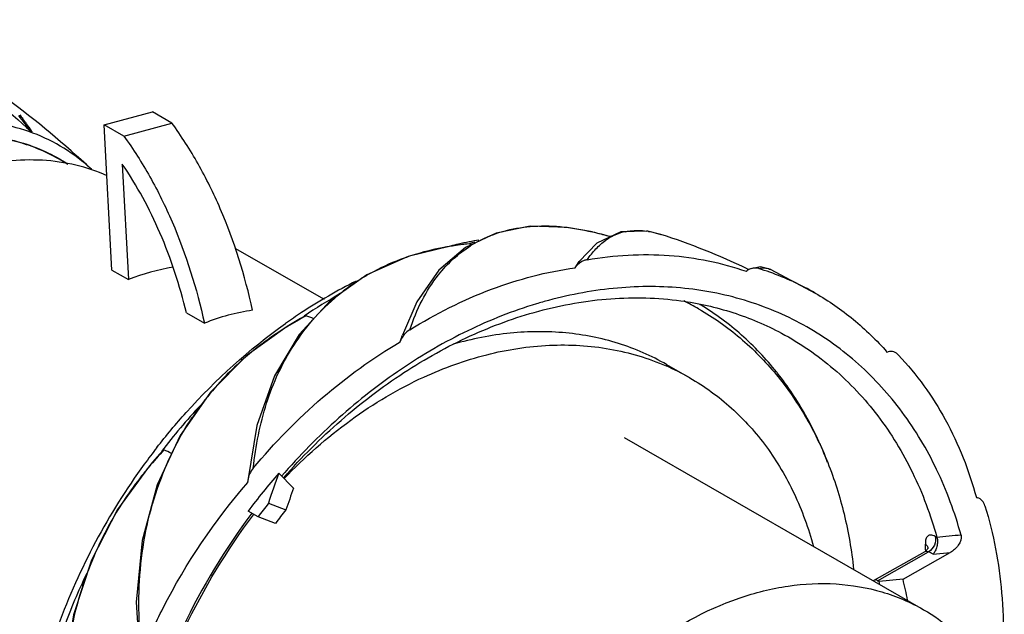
# Model space of a CAD drawing. Header units: millimetres. Extents: x -162 to -28, y -81 to 30.
# Tile 3 of 3: x -115 to -30, y -23 to 28. Entities that reach past the tile are written whole.
import ezdxf

# ---------------------------------------------------------------- set-up
doc = ezdxf.new("R2010")
doc.units = ezdxf.units.MM
doc.header["$LTSCALE"] = 30.734
doc.layers.get('0').update_dxf_attribs({"linetype": 'CONTINUOUS'})

msp = doc.modelspace()

# ---------------------------------------------------------------- linework, layer by layer
at = {"color": 7, "linetype": 'Continuous'}
for p, q in [((-107.292, 19.399), (-103.167, 20.512)), ((-101.493, 19.551), (-103.167, 20.512)), ((-105.618, 18.438), (-107.292, 19.399)), ((-106.641, 6.965), (-107.292, 19.399)), ((-105.618, 18.438), (-101.493, 19.551)), ((-105.74, 16.034), (-105.223, 6.151)), ((-108.379, 15.589), (-108.38, 15.589)), ((-73.749, 10.135), (-76.365, 8.889)), ((-65.516, 10.224), (-65.506, 10.221)), ((-59.657, 10.016), (-59.648, 10.013)), ((-96.103, 8.849), (-88.475, 4.467)), ((-76.365, 8.889), (-78.645, 6.941)), ((-77.649, 9.004), (-77.65, 9.004)), ((-77.616, 9.003), (-77.649, 9.004)), ((-76.04, 9.212), (-76.45, 9.167)), ((-66.994, 7.159), (-66.636, 7.684)), ((-66.734, 7.548), (-66.626, 7.698)), ((-106.641, 6.965), (-105.223, 6.151)), ((-66.994, 7.159), (-66.923, 7.257)), ((-52.363, 6.858), (-52.271, 6.926)), ((-52.276, 7.054), (-52.153, 6.999)), ((-52.268, 7.073), (-52.147, 7.015)), ((-50.249, 7.001), (-50.246, 7)), ((-50.249, 7.001), (-46.435, 4.987)), ((-84.823, 6.552), (-87.95, 4.329)), ((-87.95, 4.329), (-90.604, 1.452)), ((-100.247, 3.293), (-98.712, 2.411)), ((-81.968, 0.805), (-81.93, 0.918)), ((-81.93, 0.918), (-81.777, 1.392)), ((-81.826, 1.247), (-81.775, 1.397)), ((-40.304, -0.052), (-40.204, -0.025)), ((-59.159, -1.126), (-57.181, -2.263)), ((-37.168, -22.118), (-62.77, -7.413)), ((-103.478, -9.91), (-103.514, -9.906)), ((-91.086, -11.713), (-92.352, -10.414)), ((-95.004, -11.04), (-95.007, -11.126)), ((-95.007, -11.238), (-95.007, -11.126)), ((-32.652, -12.52), (-32.559, -12.538)), ((-93.243, -13.009), (-91.736, -13.572)), ((-94.128, -14.166), (-94.976, -13.679)), ((-94.516, -13.991), (-94.49, -13.956)), ((-94.505, -14.001), (-94.48, -13.964)), ((-92.638, -14.723), (-94.128, -14.166)), ((-41.387, -19.594), (-37.047, -17.127)), ((-41.105, -19.632), (-36.744, -17.153)), ((-38.931, -19.515), (-34.883, -17.215)), ((-36.787, -16.905), (-36.787, -16.906)), ((-36.361, -17.362), (-34.883, -17.215)), ((-41.105, -19.632), (-40.974, -19.708)), ((-38.931, -19.515), (-40.974, -19.708))]:
    msp.add_line(p, q, dxfattribs=at)
for points in [[(-65.516, 10.224), (-67.668, 10.621), (-70.834, 10.708), (-73.749, 10.135)], [(-63.083, 10.231), (-65.131, 9.254), (-66.636, 7.684)], [(-59.648, 10.013), (-60.782, 10.291), (-63.083, 10.231)], [(-77.649, 9.004), (-81.271, 8.128), (-84.823, 6.552)], [(-76.45, 9.167), (-77.183, 9.073), (-77.649, 9.004)], [(-78.645, 6.941), (-80.548, 4.235), (-81.777, 1.391)], [(-50.246, 7), (-51.131, 7.229), (-52.078, 7.037)], [(-90.181, 2.978), (-90.488, 2.807), (-91.199, 2.397), (-91.638, 2.134)], [(-91.638, 2.134), (-95.045, -0.311), (-98.208, -3.481), (-100.801, -7.188)], [(-90.604, 1.452), (-92.724, -2.098), (-94.232, -6.351), (-95.004, -11.04)], [(-100.801, -7.188), (-102.771, -11.424), (-104.05, -16.184), (-104.548, -21.462), (-104.22, -26.823)], [(-102.362, -8.587), (-102.563, -8.811), (-103.148, -9.477), (-103.514, -9.906)], [(-103.514, -9.906), (-106.149, -13.536), (-108.378, -17.861), (-109.922, -22.568), (-110.733, -27.632), (-110.741, -33.025), (-109.864, -38.709), (-108.217, -44.087)], [(-36.787, -16.842), (-36.786, -16.825), (-36.793, -16.844), (-36.856, -16.959), (-37.002, -17.099), (-37.047, -17.127)]]:
    msp.add_lwpolyline(points, dxfattribs=at)
for centre, radius, start, end in [((-167.592, -47.974), 86.87, 47.02933, 53.27079), ((-489.716, -269.227), 473.791, 37.44465, 37.65257), ((-118.4, 3.952), 14.451, 56.67657, 60.12974), ((-78.888, -44.969), 56.79, 74.76136, 76.37072), ((-70.701, -11.181), 22.024, 73.1282, 76.35709), ((-61.764, 5.891), 4.456, 102.30229, 118.45505), ((-61.75, 3.957), 6.402, 80.7029, 82.2996), ((-69.01, -25.648), 35.729, 101.36704, 102.89173), ((-69.128, -25.064), 35.134, 99.99237, 101.36662), ((-68.644, -24.688), 34.73, 101.52957, 102.27809), ((-70.145, -0.168), 10.876, 117.91998, 122.13666), ((-61.606, 5.6), 4.787, 118.47168, 125.18671), ((-77.718, -46.085), 58.936, 64.41655, 72.15553), ((-74.299, -12.543), 21.798, 100.73004, 107.5899), ((-73.994, -13.984), 23.27, 99.53316, 100.80766), ((-73.943, -14.287), 23.578, 98.96339, 99.53471), ((-68.894, -26.161), 36.256, 102.89064, 103.96916), ((-72.992, -20.357), 29.721, 97.85325, 98.95016), ((-73.073, -19.758), 29.117, 95.73986, 97.85655), ((-83.629, -19.363), 29.581, 74.64396, 75.025), ((-75.031, -10.444), 19.574, 109.66146, 118.07959), ((-74.605, -11.553), 20.762, 107.61069, 109.73644), ((-75.368, -9.805), 18.851, 118.08882, 122.72957), ((-51.648, 6.074), 1.055, 118.60989, 126.14211), ((-51.629, 6.039), 1.095, 114.20015, 118.6326), ((-58.431, -16.047), 24.219, 70.47358, 72.78847), ((-58.307, -15.712), 23.862, 60.16134, 70.4838), ((-65.498, -34.481), 45.271, 116.55069, 123.37772), ((-75.459, -9.662), 18.682, 122.73275, 123.78822), ((-75.594, -9.463), 18.441, 123.78303, 128.06283), ((-64.157, -35.462), 46.459, 119.57379, 124.07907), ((-59.62, -31.358), 37.002, 105.10125, 106.77938), ((-68.247, -16.951), 23.749, 60.13189, 63.63417), ((-92.119, -13.803), 17.502, 98.10677, 105.09881), ((-68.655, -16.519), 23.956, 58.72089, 59.08386), ((-92.057, -14.026), 17.733, 105.10508, 112.0422), ((-64.25, -36.407), 47.566, 123.35719, 125.3733), ((-70.372, -32.72), 40.809, 118.78667, 121.34739), ((-102.41, -31.65), 36.84, 69.25409, 70.35386), ((-77.776, -20.608), 26.613, 122.70211, 128.50881), ((-77.399, -21.174), 27.293, 121.35926, 122.72665), ((-78.083, -20.22), 26.118, 128.51129, 132.43532), ((-78.353, -19.927), 25.72, 132.4329, 137.64014), ((-67.447, -20.14), 20.615, 60.13307, 66.42397), ((-70.198, -18.095), 26.17, 38.29733, 38.6165), ((-78.299, -19.972), 25.789, 137.6464, 143.67453), ((-57.786, -42.912), 56.297, 137.15367, 142.39768), ((-78.232, -20.024), 25.874, 143.66953, 146.19201), ((-58.566, -42.604), 56.008, 142.13672, 143.97852), ((-64.572, -42.579), 50.803, 137.74642, 139.97972), ((-156.306, -114.747), 119.314, 62.67073, 63.01954), ((-58.121, -42.949), 56.571, 143.9604, 159.85465), ((-79.778, -29.794), 30.937, 140.00217, 141.79852), ((-79.958, -29.654), 30.709, 141.79656, 146.25074), ((-48.76, -48.125), 57.64, 139.13743, 143.30242), ((-42.591, -29.73), 51.733, 159.61866, 161.79927), ((-80.044, -29.594), 30.604, 146.25539, 154.85386), ((-47.474, -48.952), 58.195, 141.85633, 143.29107), ((-48.548, -48.312), 55.427, 141.18699, 142.69857), ((-79.587, -29.802), 31.105, 154.86444, 160.47748), ((-66.502, -18.084), 29.531, 1.93533, 3.07004), ((-37.496, -17.104), 0.771, 48.69927, 51.22531), ((-37.265, -16.931), 0.479, 3.04367, 8.90958), ((-57.219, -43.558), 57.12, 154.54003, 159.59003), ((-79.271, -29.919), 31.442, 160.4674, 163.08057), ((-70.606, -27.151), 30.553, 13.61891, 14.10059), ((-70.562, -27.457), 32.613, 10.87138, 14.09401), ((-79.787, -29.753), 30.901, 163.09797, 170.19583)]:
    msp.add_arc(centre, radius, start, end, dxfattribs=at)
for centre, major_axis, ratio, start_param, end_param in [((-101.876, -17.819), (10.169, 24.007), 0.788514, 0.471062, 0.649318), ((-63.869, -39.648), (-6.382, 50.535), 0.628086, 0.87696, 0.938337)]:
    msp.add_ellipse(centre, major_axis=major_axis, ratio=ratio, start_param=start_param, end_param=end_param, dxfattribs=at)
for points, knots in [([(-126.569, 28.402), (-124.257, 27.06), (-119.74, 24.094), (-115.565, 20.665), (-113.555, 18.836)], [0, 0, 0, 0, 0.495766, 1, 1, 1, 1]), ([(-114.524, 20.257), (-114.431, 20.139), (-114.293, 19.959), (-114.109, 19.715), (-113.992, 19.558), (-113.899, 19.43), (-113.829, 19.332), (-113.76, 19.234), (-113.702, 19.152), (-113.657, 19.086), (-113.624, 19.037), (-113.591, 18.987), (-113.56, 18.938), (-113.53, 18.89), (-113.508, 18.851), (-113.495, 18.824), (-113.49, 18.81), (-113.487, 18.801), (-113.488, 18.786), (-113.516, 18.802), (-113.532, 18.816), (-113.548, 18.83), (-113.555, 18.836)], [0, 0, 0, 0, 0.239032, 0.362457, 0.488133, 0.551674, 0.615567, 0.679671, 0.743769, 0.775706, 0.807475, 0.838962, 0.869982, 0.900199, 0.928853, 0.941985, 0.947964, 0.953249, 0.95737, 0.968558, 0.985605, 1, 1, 1, 1]), ([(-108.38, 15.589), (-109.102, 16.263), (-110.68, 17.474), (-113.365, 18.792), (-116.292, 19.572), (-119.389, 19.799), (-122.586, 19.471), (-125.812, 18.599), (-128.995, 17.206), (-133.148, 14.662), (-136.87, 11.246), (-139.984, 7.209), (-141.998, 3.88), (-143.619, 0.354), (-145.19, -4.438), (-145.727, -8.193), (-145.742, -10.657)], [0, 0, 0, 0, 0.052982, 0.105818, 0.159356, 0.214356, 0.271395, 0.330822, 0.392748, 0.457063, 0.591268, 0.660399, 0.729987, 0.79938, 0.867933, 1, 1, 1, 1]), ([(-94.587, 3.524), (-95.248, 6.492), (-96.577, 10.796), (-99.165, 16.054), (-100.681, 18.43), (-101.493, 19.551)], [0, 0, 0, 0, 0.519668, 0.763476, 1, 1, 1, 1]), ([(-119.011, 18.496), (-118.235, 18.505), (-116.697, 18.417), (-114.454, 17.957), (-112.336, 17.177), (-111.028, 16.45), (-110.408, 16.041)], [0, 0, 0, 0, 0.256632, 0.507435, 0.754445, 1, 1, 1, 1]), ([(-111.203, 16.483), (-111.778, 16.813), (-112.979, 17.397), (-114.894, 18.022), (-116.904, 18.391), (-118.276, 18.464), (-118.968, 18.458)], [0, 0, 0, 0, 0.24533, 0.492603, 0.743634, 1, 1, 1, 1]), ([(-105.618, 18.438), (-104.806, 17.317), (-103.29, 14.941), (-100.702, 9.683), (-99.373, 5.38), (-98.712, 2.411)], [0, 0, 0, 0, 0.236524, 0.480332, 1, 1, 1, 1]), ([(-107.027, 15.033), (-107.89, 15.418), (-109.714, 16.033), (-112.607, 16.447), (-115.617, 16.356), (-117.622, 15.968), (-118.622, 15.698)], [0, 0, 0, 0, 0.23968, 0.484578, 0.737416, 1, 1, 1, 1]), ([(-100.247, 3.293), (-100.821, 5.63), (-102.259, 10.07), (-104.479, 14.186), (-105.74, 16.034)], [0, 0, 0, 0, 0.518251, 1, 1, 1, 1]), ([(-75.237, 9.442), (-74.578, 9.791), (-73.139, 10.369), (-70.768, 10.778), (-68.182, 10.749), (-66.418, 10.442), (-65.516, 10.224)], [0, 0, 0, 0, 0.224597, 0.463237, 0.720353, 1, 1, 1, 1]), ([(-62.714, 10.245), (-62.571, 10.276), (-61.97, 10.377), (-61.351, 10.363), (-60.892, 10.301)], [0, 0, 0, 0, 0.2395, 1, 1, 1, 1]), ([(-60.715, 10.275), (-60.629, 10.26), (-60.271, 10.194), (-59.919, 10.1), (-59.657, 10.016)], [0, 0, 0, 0, 0.241843, 1, 1, 1, 1]), ([(-65.956, 7.845), (-65.727, 8.173), (-65.25, 8.783), (-64.668, 9.299), (-64.364, 9.513)], [0, 0, 0, 0, 0.517994, 1, 1, 1, 1]), ([(-78.692, 6.548), (-78.305, 7.038), (-77.454, 7.955), (-76.455, 8.711), (-75.93, 9.041)], [0, 0, 0, 0, 0.501816, 1, 1, 1, 1]), ([(-76.04, 9.212), (-76.026, 9.213), (-76.008, 9.215), (-75.989, 9.214), (-75.985, 9.213)], [0, 0, 0, 0, 0.788879, 1, 1, 1, 1]), ([(-65.956, 7.845), (-66.044, 7.83), (-66.413, 7.731), (-66.752, 7.494), (-66.923, 7.257)], [0, 0, 0, 0, 0.234891, 1, 1, 1, 1]), ([(-65.956, 7.845), (-63.647, 8.244), (-59.025, 8.52), (-54.473, 7.602), (-52.363, 6.858)], [0, 0, 0, 0, 0.511416, 1, 1, 1, 1]), ([(-81.149, 1.844), (-78.935, 3.22), (-74.377, 5.513), (-69.431, 6.82), (-66.994, 7.159)], [0, 0, 0, 0, 0.514418, 1, 1, 1, 1]), ([(-51.264, 7.087), (-51.391, 7.127), (-51.671, 7.161), (-51.947, 7.096), (-52.078, 7.037)], [0, 0, 0, 0, 0.480871, 1, 1, 1, 1]), ([(-51.264, 7.087), (-51.226, 7.1), (-51.074, 7.142), (-50.914, 7.158), (-50.797, 7.151)], [0, 0, 0, 0, 0.255412, 1, 1, 1, 1]), ([(-50.797, 7.151), (-50.752, 7.149), (-50.563, 7.128), (-50.38, 7.065), (-50.249, 7.001)], [0, 0, 0, 0, 0.236049, 1, 1, 1, 1]), ([(-81.149, 1.844), (-80.851, 2.707), (-80.18, 4.357), (-79.227, 5.871), (-78.692, 6.548)], [0, 0, 0, 0, 0.514241, 1, 1, 1, 1]), ([(-91.077, 0.508), (-90.522, 1.368), (-89.276, 3.01), (-87.773, 4.422), (-86.964, 5.057)], [0, 0, 0, 0, 0.498925, 1, 1, 1, 1]), ([(-33.962, -15.727), (-34.495, -13.805), (-35.853, -10.115), (-38.815, -5.137), (-42.587, -0.969), (-47.072, 2.264), (-52.144, 4.47), (-57.658, 5.589), (-63.459, 5.598), (-67.331, 4.886), (-69.26, 4.366)], [0, 0, 0, 0, 0.131576, 0.25774, 0.379826, 0.499725, 0.619666, 0.74187, 0.868211, 1, 1, 1, 1]), ([(-70.107, 3.447), (-68.092, 3.991), (-64.045, 4.707), (-59.929, 4.603), (-57.953, 4.332)], [0, 0, 0, 0, 0.511295, 1, 1, 1, 1]), ([(-57.953, 4.332), (-56.44, 4.125), (-53.467, 3.459), (-50.659, 2.271), (-49.334, 1.562)], [0, 0, 0, 0, 0.50392, 1, 1, 1, 1]), ([(-46.435, 4.987), (-45.29, 4.329), (-43.096, 2.811), (-41.184, 0.951), (-40.304, -0.052)], [0, 0, 0, 0, 0.497119, 1, 1, 1, 1]), ([(-70.302, 4.068), (-72.312, 3.462), (-76.32, 1.878), (-82.005, -1.429), (-87.359, -5.631), (-90.586, -8.926), (-92.111, -10.687)], [0, 0, 0, 0, 0.236278, 0.482611, 0.737831, 1, 1, 1, 1]), ([(-91.933, -10.814), (-90.407, -9.074), (-87.174, -5.829), (-81.806, -1.731), (-76.115, 1.439), (-72.11, 2.907), (-70.107, 3.447)], [0, 0, 0, 0, 0.262867, 0.518341, 0.764436, 1, 1, 1, 1]), ([(-56.42, 3.643), (-55.168, 2.924), (-52.774, 1.24), (-50.724, -0.846), (-49.791, -1.974)], [0, 0, 0, 0, 0.496583, 1, 1, 1, 1]), ([(-49.751, -1.763), (-50.659, -0.626), (-52.654, 1.484), (-54.992, 3.21), (-56.217, 3.954)], [0, 0, 0, 0, 0.503726, 1, 1, 1, 1]), ([(-90.181, 2.978), (-90.155, 2.992), (-90.116, 3.013), (-90.069, 3.035), (-90.043, 3.044), (-90.029, 3.048), (-90.024, 3.046)], [0, 0, 0, 0, 0.514205, 0.772932, 0.899081, 1, 1, 1, 1]), ([(-102.783, -8.227), (-101.986, -7.203), (-98.716, -3.285), (-94.889, 0.176), (-91.786, 2.378)], [0, 0, 0, 0, 0.254338, 1, 1, 1, 1]), ([(-81.149, 1.844), (-81.32, 1.738), (-81.635, 1.47), (-81.864, 1.115), (-81.93, 0.918)], [0, 0, 0, 0, 0.491245, 1, 1, 1, 1]), ([(-59.159, -1.126), (-60.461, -0.379), (-63.266, 0.844), (-67.826, 1.745), (-72.625, 1.705), (-75.823, 1.07), (-77.414, 0.614)], [0, 0, 0, 0, 0.239362, 0.483405, 0.736065, 1, 1, 1, 1]), ([(-49.334, 1.562), (-47.743, 0.71), (-44.713, -1.371), (-40.905, -5.447), (-37.92, -10.362), (-36.56, -14.02), (-36.029, -15.929)], [0, 0, 0, 0, 0.24005, 0.484206, 0.73656, 1, 1, 1, 1]), ([(-94.531, -10.004), (-92.729, -7.83), (-88.839, -3.839), (-84.317, -0.57), (-81.968, 0.805)], [0, 0, 0, 0, 0.50924, 1, 1, 1, 1]), ([(-94.531, -10.004), (-94.427, -9.05), (-94.15, -7.172), (-93.45, -4.441), (-92.451, -1.859), (-91.568, -0.254), (-91.077, 0.508)], [0, 0, 0, 0, 0.257839, 0.509442, 0.756251, 1, 1, 1, 1]), ([(-79.942, -2.2), (-78.211, -1.404), (-74.693, -0.135), (-69.279, 0.71), (-64.864, 0.453), (-61.545, -0.334), (-59.966, -0.912), (-59.202, -1.245)], [0, 0, 0, 0, 0.267549, 0.521792, 0.764563, 0.882949, 1, 1, 1, 1]), ([(-39.311, -0.315), (-39.421, -0.2), (-39.697, -0.006), (-40.044, 0.018), (-40.204, -0.025)], [0, 0, 0, 0, 0.490208, 1, 1, 1, 1]), ([(-39.311, -0.315), (-37.749, -1.967), (-34.999, -5.816), (-33.283, -10.209), (-32.652, -12.52)], [0, 0, 0, 0, 0.486972, 1, 1, 1, 1]), ([(-91.89, -10.887), (-90.144, -9.056), (-86.418, -5.759), (-82.137, -3.209), (-79.942, -2.2)], [0, 0, 0, 0, 0.511469, 1, 1, 1, 1]), ([(-57.181, -2.263), (-56.546, -2.627), (-55.311, -3.428), (-53.007, -5.296), (-50.467, -8.128), (-48.099, -12.16), (-47.02, -15.146), (-46.598, -16.701)], [0, 0, 0, 0, 0.119725, 0.240025, 0.484194, 0.736641, 1, 1, 1, 1]), ([(-49.791, -1.974), (-48.874, -3.082), (-47.197, -5.496), (-45.248, -9.529), (-43.859, -13.953), (-43.331, -17.056), (-43.161, -18.644)], [0, 0, 0, 0, 0.237348, 0.482384, 0.736408, 1, 1, 1, 1]), ([(-45.389, -9.502), (-45.916, -8.114), (-47.145, -5.451), (-48.769, -3.005), (-49.66, -1.877)], [0, 0, 0, 0, 0.508036, 1, 1, 1, 1]), ([(-102.402, -10.819), (-102.055, -9.91), (-101.265, -8.123), (-100.275, -6.439), (-99.731, -5.627)], [0, 0, 0, 0, 0.499004, 1, 1, 1, 1]), ([(-102.362, -8.587), (-102.347, -8.571), (-102.317, -8.538), (-102.272, -8.491), (-102.231, -8.451), (-102.202, -8.429), (-102.182, -8.415), (-102.175, -8.418)], [0, 0, 0, 0, 0.261441, 0.522215, 0.780161, 0.904155, 1, 1, 1, 1]), ([(-94.531, -10.004), (-94.655, -10.153), (-94.865, -10.478), (-94.988, -10.851), (-95.004, -11.04)], [0, 0, 0, 0, 0.505778, 1, 1, 1, 1]), ([(-104.065, -25.894), (-104.208, -24.61), (-104.385, -22.043), (-104.226, -18.2), (-103.602, -14.43), (-102.854, -12), (-102.402, -10.819)], [0, 0, 0, 0, 0.253067, 0.503463, 0.752181, 1, 1, 1, 1]), ([(-104.065, -25.894), (-103.513, -24.561), (-101.095, -19.335), (-97.838, -14.494), (-95.007, -11.238)], [0, 0, 0, 0, 0.250505, 1, 1, 1, 1]), ([(-31.917, -13.235), (-31.967, -13.073), (-32.112, -12.771), (-32.404, -12.567), (-32.559, -12.538)], [0, 0, 0, 0, 0.517197, 1, 1, 1, 1]), ([(-31.917, -13.235), (-31.178, -15.644), (-30.224, -20.783), (-30.301, -25.998), (-30.572, -28.647)], [0, 0, 0, 0, 0.486215, 1, 1, 1, 1]), ([(-94.662, -13.859), (-96.941, -16.907), (-100.886, -23.43), (-103.5, -30.594), (-104.419, -34.245)], [0, 0, 0, 0, 0.502673, 1, 1, 1, 1]), ([(-104.176, -34.312), (-103.295, -30.669), (-100.731, -23.516), (-96.797, -17.019), (-94.516, -13.991)], [0, 0, 0, 0, 0.497135, 1, 1, 1, 1]), ([(-36.178, -15.847), (-36.238, -15.814), (-36.354, -15.762), (-36.528, -15.723), (-36.686, -15.737), (-36.87, -15.833), (-36.979, -16.04), (-37.016, -16.283), (-37.017, -16.426), (-37.013, -16.502)], [0, 0, 0, 0, 0.145248, 0.269167, 0.376026, 0.475793, 0.697438, 0.838169, 1, 1, 1, 1]), ([(-36.178, -15.847), (-36.112, -16.083), (-36.186, -16.617), (-36.526, -17.025), (-36.744, -17.153)], [0, 0, 0, 0, 0.491793, 1, 1, 1, 1]), ([(-36.028, -15.929), (-35.994, -16.051), (-35.971, -16.318), (-36.022, -16.711), (-36.15, -17.072), (-36.284, -17.279), (-36.361, -17.362)], [0, 0, 0, 0, 0.250489, 0.520047, 0.777151, 1, 1, 1, 1]), ([(-33.962, -15.727), (-33.881, -16.016), (-34.09, -16.514), (-34.497, -16.955), (-34.752, -17.14), (-34.883, -17.215)], [0, 0, 0, 0, 0.492611, 0.751698, 1, 1, 1, 1]), ([(-36.987, -16.524), (-36.962, -16.546), (-36.871, -16.638), (-36.807, -16.761), (-36.792, -16.857)], [0, 0, 0, 0, 0.255085, 1, 1, 1, 1]), ([(-37.047, -17.127), (-37.007, -17.104), (-36.896, -17.089), (-36.796, -17.127), (-36.744, -17.153)], [0, 0, 0, 0, 0.44031, 1, 1, 1, 1]), ([(-36.361, -17.362), (-36.393, -17.344), (-36.474, -17.304), (-36.598, -17.228), (-36.696, -17.179), (-36.744, -17.153)], [0, 0, 0, 0, 0.251453, 0.622406, 1, 1, 1, 1]), ([(-70.137, -67.665), (-70.996, -66.626), (-72.515, -64.293), (-74.057, -60.314), (-74.87, -55.917), (-74.958, -49.583), (-73.509, -43.112), (-70.767, -37.024), (-68.073, -32.708), (-64.85, -28.837), (-60.089, -24.525), (-54.608, -21.405), (-48.848, -19.962), (-44.683, -19.762), (-40.72, -20.44), (-38.288, -21.474), (-37.168, -22.118)], [0, 0, 0, 0, 0.055469, 0.113509, 0.174517, 0.238477, 0.373184, 0.442834, 0.512699, 0.581837, 0.649372, 0.776525, 0.835891, 0.892454, 0.94683, 1, 1, 1, 1]), ([(-41.105, -19.632), (-41.154, -19.604), (-41.245, -19.562), (-41.35, -19.573), (-41.387, -19.594)], [0, 0, 0, 0, 0.569604, 1, 1, 1, 1]), ([(-37.168, -22.118), (-36.303, -22.615), (-34.649, -23.778), (-33.232, -25.219), (-32.588, -25.999)], [0, 0, 0, 0, 0.496598, 1, 1, 1, 1])]:
    msp.add_open_spline(points, degree=3, knots=knots, dxfattribs=at)
for points in [[(-91.638, 2.134), (-91.628, 2.14), (-91.612, 2.139), (-91.602, 2.132)], [(-36.029, -15.928), (-36.079, -15.901), (-36.128, -15.874), (-36.178, -15.847)], [(-33.962, -15.727), (-34.65, -15.793), (-35.339, -15.864), (-36.028, -15.929)], [(-41.387, -19.594), (-41.412, -19.608), (-41.433, -19.629), (-41.448, -19.653)]]:
    msp.add_open_spline(points, degree=3, dxfattribs=at)

doc.saveas('drawing.dxf')
